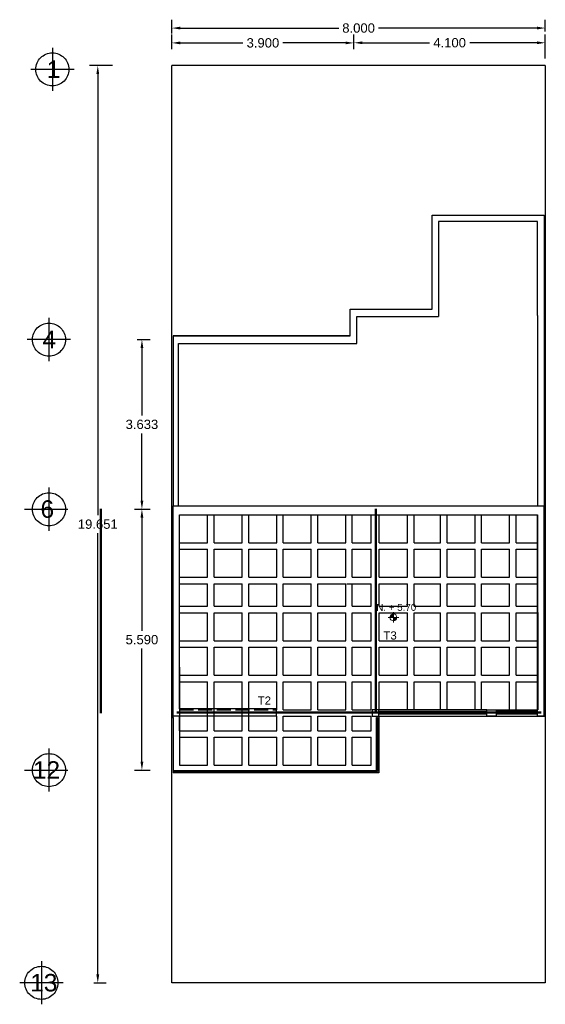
# Model space of a CAD drawing. Header units: millimetres. Extents: x 2068 to 4152, y 861 to 1938.
# Tile 13 of 20: x 2121 to 2132, y 906 to 927. Entities that reach past the tile are written whole.
import ezdxf
from ezdxf.enums import TextEntityAlignment as Align

# ---------------------------------------------------------------- set-up
doc = ezdxf.new("R2010")
doc.units = ezdxf.units.MM
for name, pattern in [('ACAD_ISO02W100', [15, 12, -3]), ('CENTRO', [50.8, 31.75, -6.35, 6.35, -6.35]), ('GESTRICHELT', [0.4, 0.3, -0.1]), ('JIS_09_08', [10.75, 8, -0.55, 0.55, -0.55, 0.55, -0.55])]:
    doc.linetypes.add(name, pattern=pattern)
doc.layers.add('arq_niveles', color=1, linetype='Continuous', lineweight=0)
for name, color, linetype in [('RAPID COST CASETONES', 7, 'Continuous'), ('RAPID COST CASTILLOS Y COLUMNAS', 1, 'Continuous'), ('RAPID COST CIMENTACION', 7, 'Continuous')]:
    doc.layers.add(name, color=color, linetype=linetype)
doc.styles.add('ARIAL', font='arial.ttf')
doc.styles.get("Standard").update_dxf_attribs({"font": 'arial.ttf'})
doc.dimstyles.get("Standard").update_dxf_attribs({"dimtxt": 0.2, "dimasz": 0.18, "dimexe": 0.18, "dimexo": 0.0625, "dimgap": 0.09, "dimtad": 0, "dimtih": 1, "dimtoh": 1, "dimdec": 3, "dimzin": 0, "dimdsep": 46, "dimtxsty": 'Standard', "dimcen": 0.09, "dimadec": 0, "dimazin": 0, "dimtfac": 1, "dimtdec": 3, "dimtofl": 0, "dimtmove": 0, "dimatfit": 3, "dimfxl": 1, "dimtolj": 1, "dimtzin": 0, "dimarcsym": 0})

# ---------------------------------------------------------------- blocks, each defined once
blk = doc.blocks.new('*D93')
at = {"color": 0, "lineweight": -2, "transparency": 16777216}
for p, q in [((2122.806, 925.73), (2122.309, 925.73)), ((2122.489, 925.55), (2122.489, 916.097)), ((2122.489, 906.259), (2122.489, 915.713)), ((2122.402, 906.079), (2122.669, 906.079))]:
    blk.add_line(p, q, dxfattribs=at)
at = {"color": 0, "transparency": 16777216}
for points in [[(2122.459, 925.55), (2122.519, 925.55), (2122.489, 925.73)], [(2122.459, 906.259), (2122.519, 906.259), (2122.489, 906.079)]]:
    blk.add_solid(points, dxfattribs=at)
at = {"layer": 'Defpoints', "color": 0, "transparency": 16777216}
for p in [(2122.869, 925.73), (2122.34, 906.079), (2122.489, 906.079)]:
    blk.add_point(p, dxfattribs=at)
at = {"color": 0, "transparency": 16777216, "insert": (2122.489, 915.905), "char_height": 0.2, "attachment_point": 5}
blk.add_mtext('\\A1;19.651', dxfattribs=at)
blk = doc.blocks.new('*D94')
at = {"color": 0, "linetype": 'ACAD_ISO02W100', "lineweight": -2, "transparency": 16777216}
for p, q in [((2124.077, 926.08), (2124.077, 926.396)), ((2127.977, 926.08), (2127.977, 926.396)), ((2124.257, 926.216), (2125.6, 926.216)), ((2127.797, 926.216), (2126.454, 926.216))]:
    blk.add_line(p, q, dxfattribs=at)
at = {"color": 0, "linetype": 'ACAD_ISO02W100', "transparency": 16777216}
for points in [[(2124.257, 926.246), (2124.257, 926.186), (2124.077, 926.216)], [(2127.797, 926.246), (2127.797, 926.186), (2127.977, 926.216)]]:
    blk.add_solid(points, dxfattribs=at)
at = {"layer": 'Defpoints', "color": 0, "linetype": 'ACAD_ISO02W100', "transparency": 16777216}
for p in [(2127.977, 926.216), (2124.077, 926.017), (2127.977, 926.017)]:
    blk.add_point(p, dxfattribs=at)
at = {"color": 0, "linetype": 'ACAD_ISO02W100', "transparency": 16777216, "insert": (2126.027, 926.216), "char_height": 0.2, "attachment_point": 5}
blk.add_mtext('\\A1;3.900', dxfattribs=at)
blk = doc.blocks.new('*D95')
at = {"color": 0, "linetype": 'ACAD_ISO02W100', "lineweight": -2, "transparency": 16777216}
for p, q in [((2127.977, 926.278), (2127.977, 926.399)), ((2132.077, 925.94), (2132.077, 926.399)), ((2128.157, 926.219), (2129.596, 926.219)), ((2131.897, 926.219), (2130.458, 926.219))]:
    blk.add_line(p, q, dxfattribs=at)
at = {"color": 0, "linetype": 'ACAD_ISO02W100', "transparency": 16777216}
for points in [[(2128.157, 926.249), (2128.157, 926.189), (2127.977, 926.219)], [(2131.897, 926.249), (2131.897, 926.189), (2132.077, 926.219)]]:
    blk.add_solid(points, dxfattribs=at)
at = {"layer": 'Defpoints', "color": 0, "linetype": 'ACAD_ISO02W100', "transparency": 16777216}
for p in [(2127.977, 926.216), (2132.077, 926.219), (2132.077, 925.877)]:
    blk.add_point(p, dxfattribs=at)
at = {"color": 0, "linetype": 'ACAD_ISO02W100', "transparency": 16777216, "insert": (2130.027, 926.219), "char_height": 0.2, "attachment_point": 5}
blk.add_mtext('\\A1;4.100', dxfattribs=at)
blk = doc.blocks.new('*D96')
at = {"color": 0, "lineweight": -2, "transparency": 16777216}
for p, q in [((2124.077, 926.415), (2124.077, 926.714)), ((2132.077, 926.461), (2132.077, 926.714)), ((2124.257, 926.534), (2127.65, 926.534)), ((2131.897, 926.534), (2128.504, 926.534))]:
    blk.add_line(p, q, dxfattribs=at)
at = {"color": 0, "transparency": 16777216}
for points in [[(2124.257, 926.564), (2124.257, 926.504), (2124.077, 926.534)], [(2131.897, 926.564), (2131.897, 926.504), (2132.077, 926.534)]]:
    blk.add_solid(points, dxfattribs=at)
at = {"layer": 'Defpoints', "color": 0, "transparency": 16777216}
for p in [(2132.077, 926.534), (2124.077, 926.353), (2132.077, 926.399)]:
    blk.add_point(p, dxfattribs=at)
at = {"color": 0, "transparency": 16777216, "insert": (2128.077, 926.534), "char_height": 0.2, "attachment_point": 5}
blk.add_mtext('\\A1;8.000', dxfattribs=at)
blk = doc.blocks.new('*D97')
at = {"color": 0, "lineweight": -2, "transparency": 16777216}
for p, q in [((2123.274, 916.226), (2123.615, 916.226)), ((2123.435, 916.046), (2123.435, 913.623)), ((2123.435, 910.816), (2123.435, 913.239)), ((2123.274, 910.636), (2123.615, 910.636))]:
    blk.add_line(p, q, dxfattribs=at)
at = {"color": 0, "transparency": 16777216}
for points in [[(2123.405, 916.046), (2123.465, 916.046), (2123.435, 916.226)], [(2123.405, 910.816), (2123.465, 910.816), (2123.435, 910.636)]]:
    blk.add_solid(points, dxfattribs=at)
at = {"layer": 'Defpoints', "color": 0, "transparency": 16777216}
for p in [(2123.211, 916.226), (2123.211, 910.636), (2123.435, 910.636)]:
    blk.add_point(p, dxfattribs=at)
at = {"color": 0, "transparency": 16777216, "insert": (2123.435, 913.431), "char_height": 0.2, "attachment_point": 5}
blk.add_mtext('\\A1;5.590', dxfattribs=at)
blk = doc.blocks.new('*D98')
at = {"color": 0, "lineweight": -2, "transparency": 16777216}
for p, q in [((2123.331, 919.859), (2123.615, 919.859)), ((2123.435, 919.679), (2123.435, 918.235)), ((2123.435, 916.406), (2123.435, 917.851)), ((2123.336, 916.226), (2123.615, 916.226))]:
    blk.add_line(p, q, dxfattribs=at)
at = {"color": 0, "transparency": 16777216}
for points in [[(2123.405, 919.679), (2123.465, 919.679), (2123.435, 919.859)], [(2123.405, 916.406), (2123.465, 916.406), (2123.435, 916.226)]]:
    blk.add_solid(points, dxfattribs=at)
at = {"layer": 'Defpoints', "color": 0, "transparency": 16777216}
for p in [(2123.269, 919.859), (2123.274, 916.226), (2123.435, 916.226)]:
    blk.add_point(p, dxfattribs=at)
at = {"color": 0, "transparency": 16777216, "insert": (2123.435, 918.043), "char_height": 0.2, "attachment_point": 5}
blk.add_mtext('\\A1;3.633', dxfattribs=at)
blk = doc.blocks.new('nivel')
h = blk.add_hatch(color=256)
h.dxf.hatch_style = 1
h.paths.add_polyline_path([(0, 0.199, 0.414214), (-0.199, 0), (0, 0)])
h.paths.add_polyline_path([(0, 0), (0, -0.199, 0.414214), (0.199, 0)])
for p, q in [((0.3, 0), (-0.3, 0)), ((0, 0.3), (0, -0.3))]:
    blk.add_line(p, q)
blk.add_circle((0, 0), 0.199)

msp = doc.modelspace()

# ---------------------------------------------------------------- linework, layer by layer
for points in [[(2132.0769, 925.8817), (2132.0769, 926.3988)], [(2132.0769, 925.7304), (2124.0769, 925.7304)], [(2132.0769, 906.0794), (2124.0769, 906.0794), (2124.0769, 925.7304)], [(2132.0769, 925.7304), (2132.0769, 925.7304), (2132.0769, 906.0794), (2132.0769, 906.0794)], [(2129.6519, 920.5094), (2129.6519, 922.5294), (2132.0519, 922.5294), (2132.0519, 916.2994)], [(2131.9119, 920.3743), (2131.9119, 922.3894), (2129.7919, 922.3894), (2129.7919, 920.3543)], [(2124.1019, 919.9394), (2127.8977, 919.9394), (2127.8977, 920.5094), (2129.6519, 920.5094)], [(2124.2169, 916.2994), (2124.2169, 919.7794), (2128.0377, 919.7794), (2128.0377, 920.3543), (2129.7919, 920.3543)], [(2127.8977, 919.9394), (2127.8977, 920.3543), (2127.8977, 920.5094), (2129.6519, 920.5094)], [(2131.9119, 920.3743), (2131.9119, 916.2994)], [(2132.0769, 920.5143), (2132.0769, 911.7894)], [(2127.8977, 919.9394), (2124.1019, 919.9394)], [(2124.1019, 916.2994), (2131.1216, 916.2994)], [(2126.3109, 911.9494), (2126.3109, 911.7894), (2124.1019, 911.7894), (2124.1019, 916.2994)], [(2131.8477, 916.2994), (2132.0519, 916.2994)], [(2132.0519, 911.7894), (2132.0519, 916.2994)], [(2124.2419, 916.1094), (2131.9119, 916.1094)], [(2126.3109, 911.9494), (2124.2719, 911.9494), (2124.2419, 911.9494), (2124.2419, 916.1094)], [(2131.9119, 916.1094), (2131.9145, 911.9294)], [(2131.9119, 916.1094), (2131.9145, 911.9294)], [(2132.0519, 911.7894), (2131.9119, 911.7894), (2131.9119, 916.1094)], [(2130.8269, 911.9294), (2128.3669, 911.9294), (2128.3669, 911.7894), (2130.8269, 911.7894)], [(2128.5069, 911.8994), (2130.8339, 911.8994)], [(2130.8269, 911.9294), (2131.0269, 911.9294), (2131.0269, 911.7894), (2131.0269, 911.7894), (2130.8269, 911.7894), (2130.8269, 911.9294)], [(2131.0269, 911.8994), (2131.9069, 911.8994)], [(2124.0769, 910.6321), (2124.0769, 911.7644), (2124.1018, 911.7644), (2124.1018, 910.6321)], [(2128.5069, 911.7894), (2128.5069, 910.5794), (2124.1018, 910.5794)], [(2128.5069, 911.8394), (2130.8339, 911.8394)], [(2131.0269, 911.8394), (2131.9069, 911.8394)], [(2124.0769, 910.6072), (2124.0769, 910.6321)], [(2124.1018, 910.6321), (2125.7449, 910.6321), (2125.7449, 910.6072), (2124.1018, 910.6072)], [(2124.1018, 910.6321), (2124.1018, 910.5794)]]:
    msp.add_lwpolyline(points)
at = {"linetype": 'JIS_09_08'}
for points in [[(2121.516, 926.1129), (2121.516, 925.1888)], [(2121.9804, 925.6486), (2121.0517, 925.6486)], [(2121.4429, 920.3237), (2121.4429, 919.3996)], [(2121.9072, 919.8594), (2120.9786, 919.8594)], [(2121.4429, 916.6904), (2121.4429, 915.7662)], [(2120.9209, 916.226), (2121.8495, 916.226)], [(2121.4429, 911.1009), (2121.4429, 910.1767)], [(2120.9209, 910.6366), (2121.8495, 910.6366)], [(2121.2805, 906.5437), (2121.2805, 905.6196)], [(2121.7449, 906.0794), (2120.8162, 906.0794)]]:
    msp.add_lwpolyline(points, dxfattribs=at)
at = {"color": 7, "true_color": 0xffffff}
msp.add_lwpolyline([(2124.1019, 919.9394), (2124.1019, 916.2994)], dxfattribs=at)
at = {"color": 7}
msp.add_lwpolyline([(2128.5069, 911.7894), (2128.5069, 911.9294)], dxfattribs=at)
at = {"linetype": 'ACAD_ISO02W100'}
for points in [[(2131.0269, 911.9294), (2131.9145, 911.9294)], [(2128.5069, 911.7894), (2132.0769, 911.7894)]]:
    msp.add_lwpolyline(points, dxfattribs=at)
for points in [[(2128.4571, 910.6321), (2128.4571, 911.7644), (2128.482, 911.7644), (2128.482, 910.6321)], [(2124.0769, 910.5794), (2124.0769, 910.5794)], [(2125.7449, 910.6321), (2126.844, 910.6321), (2126.844, 910.6072), (2125.7449, 910.6072)], [(2126.844, 910.6321), (2128.482, 910.6321), (2128.482, 910.6072), (2126.844, 910.6072)]]:
    msp.add_lwpolyline(points, close=True)
at = {"linetype": 'JIS_09_08'}
for centre in [(2121.516, 925.6486), (2121.4429, 919.8594), (2121.4429, 916.226), (2121.4429, 910.6366), (2121.2805, 906.0794)]:
    msp.add_circle(centre, 0.3544, dxfattribs=at)
at = {"layer": 'RAPID COST CASETONES'}
for points in [[(2131.1216, 916.2994), (2131.8477, 916.2994)], [(2124.8419, 915.5094), (2124.8419, 916.1094)], [(2124.9819, 915.5094), (2124.9819, 916.1094)], [(2125.5819, 915.5094), (2125.5819, 916.1094)], [(2125.7219, 915.5094), (2125.7219, 916.1094)], [(2126.3219, 915.5094), (2126.3219, 916.1094)], [(2126.4619, 915.5094), (2126.4619, 916.1094)], [(2127.0619, 915.5094), (2127.0619, 916.1094)], [(2127.2019, 915.5094), (2127.2019, 916.1094)], [(2127.8019, 915.5094), (2127.8019, 916.1094)], [(2127.9419, 915.5094), (2127.9419, 916.1094)], [(2128.3471, 915.5094), (2128.3471, 916.1094)], [(2128.5184, 915.5094), (2128.5184, 916.1094)], [(2129.1269, 915.5094), (2129.1269, 916.1094)], [(2129.2669, 915.5094), (2129.2669, 916.1094)], [(2129.8319, 915.5094), (2129.8319, 916.1094)], [(2129.9719, 915.5094), (2129.9719, 916.1094)], [(2130.5719, 915.5094), (2130.5719, 916.1094)], [(2130.7119, 915.5094), (2130.7119, 916.1094)], [(2131.3119, 915.5094), (2131.3119, 916.1094)], [(2131.4519, 915.5094), (2131.4519, 916.1094)], [(2124.8419, 914.7694), (2124.8419, 915.3694)], [(2124.9819, 914.7694), (2124.9819, 915.3694)], [(2125.5819, 914.7694), (2125.5819, 915.3694)], [(2125.7219, 914.7694), (2125.7219, 915.3694)], [(2126.3219, 914.7694), (2126.3219, 915.3694)], [(2126.4619, 914.7694), (2126.4619, 915.3694)], [(2127.0619, 914.7694), (2127.0619, 915.3694)], [(2127.2019, 914.7694), (2127.2019, 915.3694)], [(2127.8019, 914.7694), (2127.8019, 915.3694)], [(2127.9419, 914.7694), (2127.9419, 915.3694)], [(2128.3471, 914.7694), (2128.3471, 915.3694)], [(2128.5184, 914.7694), (2128.5184, 915.3694)], [(2129.1269, 914.7694), (2129.1269, 915.3694)], [(2129.2669, 914.7694), (2129.2669, 915.3694)], [(2129.8319, 914.7694), (2129.8319, 915.3694)], [(2129.9719, 914.7694), (2129.9719, 915.3694)], [(2130.5719, 914.7694), (2130.5719, 915.3694)], [(2130.7119, 914.7694), (2130.7119, 915.3694)], [(2131.3119, 914.7694), (2131.3119, 915.3694)], [(2131.4519, 914.7694), (2131.4519, 915.3694)], [(2124.8419, 914.1494), (2124.8419, 914.6294)], [(2124.9819, 914.1494), (2124.9819, 914.6294)], [(2125.5819, 914.1494), (2125.5819, 914.6294)], [(2125.7219, 914.1494), (2125.7219, 914.6294)], [(2126.3219, 914.1494), (2126.3219, 914.6294)], [(2126.4619, 914.1494), (2126.4619, 914.6294)], [(2127.0619, 914.1494), (2127.0619, 914.6294)], [(2127.2019, 914.1494), (2127.2019, 914.6294)], [(2127.8019, 914.1494), (2127.8019, 914.6294)], [(2127.9419, 914.1494), (2127.9419, 914.6294)], [(2128.3471, 914.1494), (2128.3471, 914.6294)], [(2128.5184, 914.1494), (2128.5184, 914.6294)], [(2129.1269, 914.1494), (2129.1269, 914.6294)], [(2129.2669, 914.1494), (2129.2669, 914.6294)], [(2129.8319, 914.1494), (2129.8319, 914.6294)], [(2129.9719, 914.1494), (2129.9719, 914.6294)], [(2130.5719, 914.1494), (2130.5719, 914.6294)], [(2130.7119, 914.1494), (2130.7119, 914.6294)], [(2131.3119, 914.1494), (2131.3119, 914.6294)], [(2131.4519, 914.1494), (2131.4519, 914.6294)], [(2124.8419, 913.4094), (2124.8419, 914.0094)], [(2124.9819, 913.4094), (2124.9819, 914.0094)], [(2125.5819, 913.4094), (2125.5819, 914.0094)], [(2125.7219, 913.4094), (2125.7219, 914.0094)], [(2126.3219, 913.4094), (2126.3219, 914.0094)], [(2126.4619, 913.4094), (2126.4619, 914.0094)], [(2127.0619, 913.4094), (2127.0619, 914.0094)], [(2127.2019, 913.4094), (2127.2019, 914.0094)], [(2127.8019, 913.4094), (2127.8019, 914.0094)], [(2127.9419, 913.4094), (2127.9419, 914.0094)], [(2128.3471, 913.4094), (2128.3471, 914.0094)], [(2128.5184, 913.4094), (2128.5184, 914.0094)], [(2129.1269, 913.4094), (2129.1269, 914.0094)], [(2129.2669, 913.4094), (2129.2669, 914.0094)], [(2129.8319, 913.4094), (2129.8319, 914.0094)], [(2129.9719, 913.4094), (2129.9719, 914.0094)], [(2130.5719, 913.4094), (2130.5719, 914.0094)], [(2130.7119, 913.4094), (2130.7119, 914.0094)], [(2131.3119, 913.4094), (2131.3119, 914.0094)], [(2131.4519, 913.4094), (2131.4519, 914.0094)], [(2124.8419, 912.6694), (2124.8419, 913.2694)], [(2124.9819, 912.6694), (2124.9819, 913.2694)], [(2125.5819, 912.6694), (2125.5819, 913.2694)], [(2125.7219, 912.6694), (2125.7219, 913.2694)], [(2126.3219, 912.6694), (2126.3219, 913.2694)], [(2126.4619, 912.6694), (2126.4619, 913.2694)], [(2127.0619, 912.6694), (2127.0619, 913.2694)], [(2127.2019, 912.6694), (2127.2019, 913.2694)], [(2127.8019, 912.6694), (2127.8019, 913.2694)], [(2127.9419, 912.6694), (2127.9419, 913.2694)], [(2128.3471, 912.6694), (2128.3471, 913.2694)], [(2128.5184, 912.6694), (2128.5184, 913.2694)], [(2129.1269, 912.6694), (2129.1269, 913.2694)], [(2129.2669, 912.6694), (2129.2669, 913.2694)], [(2129.8319, 912.6694), (2129.8319, 913.2694)], [(2129.9719, 912.6694), (2129.9719, 913.2694)], [(2130.5719, 912.6694), (2130.5719, 913.2694)], [(2130.7119, 912.6694), (2130.7119, 913.2694)], [(2131.3119, 912.6694), (2131.3119, 913.2694)], [(2131.4519, 912.6694), (2131.4519, 913.2694)], [(2124.2419, 912.8394), (2124.2419, 912.2394)], [(2124.2419, 912.6994), (2124.2419, 912.0994)], [(2124.8419, 911.4794), (2124.8419, 912.5294)], [(2124.9819, 911.4794), (2124.9819, 912.5294)], [(2125.5819, 911.4794), (2125.5819, 912.5294)], [(2125.7219, 911.4794), (2125.7219, 912.5294)], [(2126.3219, 911.9294), (2126.3219, 912.5294)], [(2126.3219, 911.9294), (2126.3219, 912.5294)], [(2126.4619, 911.9294), (2126.4619, 912.5294)], [(2126.4619, 911.9294), (2126.4619, 912.5294)], [(2127.0619, 911.9294), (2127.0619, 912.5294)], [(2127.2019, 911.9294), (2127.2019, 912.5294)], [(2127.8019, 911.9294), (2127.8019, 912.5294)], [(2127.9419, 911.9294), (2127.9419, 912.5294)], [(2128.3471, 911.9294), (2128.3471, 912.5294)], [(2128.5184, 911.9294), (2128.5184, 912.5294)], [(2129.1269, 911.9294), (2129.1269, 912.5294)], [(2129.2669, 911.9294), (2129.2669, 912.5294)], [(2129.8319, 911.9294), (2129.8319, 912.5294)], [(2129.9719, 911.9294), (2129.9719, 912.5294)], [(2130.5719, 911.9294), (2130.5719, 912.5294)], [(2130.7119, 911.9294), (2130.7119, 912.5294)], [(2131.3119, 911.9294), (2131.3119, 912.5294)], [(2131.4519, 911.9294), (2131.4519, 912.5294)], [(2124.2419, 912.0994), (2124.2419, 911.4994)], [(2124.2419, 911.9594), (2124.2419, 911.3594)], [(2124.1018, 911.7644), (2124.1019, 911.7894)], [(2124.2419, 911.4794), (2124.2419, 911.7894)], [(2126.3219, 911.4794), (2126.3219, 911.7894)], [(2126.4619, 911.4794), (2126.4619, 911.7894)], [(2126.4619, 911.4794), (2126.4619, 911.7894)], [(2127.0619, 911.4794), (2127.0619, 911.7894)], [(2127.2019, 911.4794), (2127.2019, 911.7894)], [(2127.8019, 911.4794), (2127.8019, 911.7894)], [(2127.9419, 911.4794), (2127.9419, 911.7894)], [(2128.3469, 911.4794), (2128.3469, 911.7894)], [(2124.2419, 911.4794), (2124.2419, 910.8794)], [(2124.2419, 911.3394), (2124.2419, 910.7394)], [(2124.8419, 910.7394), (2124.8419, 911.3394)], [(2124.9819, 910.7394), (2124.9819, 911.3394)], [(2125.5819, 910.7394), (2125.5819, 911.3394)], [(2125.7219, 910.7394), (2125.7219, 911.3394)], [(2126.3219, 910.7394), (2126.3219, 911.3394)], [(2126.4619, 910.7394), (2126.4619, 911.3394)], [(2127.0619, 910.7394), (2127.0619, 911.3394)], [(2127.2019, 910.7394), (2127.2019, 911.3394)], [(2127.8019, 910.7394), (2127.8019, 911.3394)], [(2127.9419, 910.7394), (2127.9419, 911.3394)], [(2128.3469, 910.7394), (2128.3469, 911.3394)]]:
    msp.add_lwpolyline(points, dxfattribs=at)
at = {"layer": 'RAPID COST CASTILLOS Y COLUMNAS', "color": 7}
for points in [[(2124.2419, 915.5094), (2124.8419, 915.5094)], [(2124.9819, 915.5094), (2125.5819, 915.5094)], [(2125.7219, 915.5094), (2126.3219, 915.5094)], [(2126.4619, 915.5094), (2127.0619, 915.5094)], [(2127.2019, 915.5094), (2127.8019, 915.5094)], [(2127.9419, 915.5094), (2128.3471, 915.5094)], [(2128.5184, 915.5094), (2129.1269, 915.5094)], [(2129.2669, 915.5094), (2129.8319, 915.5094)], [(2129.9719, 915.5094), (2130.5719, 915.5094)], [(2130.7119, 915.5094), (2131.3119, 915.5094)], [(2131.4519, 915.5094), (2131.9122, 915.5094)], [(2124.2419, 915.3694), (2124.8419, 915.3694)], [(2124.9819, 915.3694), (2125.5819, 915.3694)], [(2125.7219, 915.3694), (2126.3219, 915.3694)], [(2126.4619, 915.3694), (2127.0619, 915.3694)], [(2127.2019, 915.3694), (2127.8019, 915.3694)], [(2127.9419, 915.3694), (2128.3471, 915.3694)], [(2128.5184, 915.3694), (2129.1269, 915.3694)], [(2129.2669, 915.3694), (2129.8319, 915.3694)], [(2129.9719, 915.3694), (2130.5719, 915.3694)], [(2130.7119, 915.3694), (2131.3119, 915.3694)], [(2131.4519, 915.3694), (2131.9123, 915.3694)], [(2124.2419, 914.7694), (2124.8419, 914.7694)], [(2124.9819, 914.7694), (2125.5819, 914.7694)], [(2125.7219, 914.7694), (2126.3219, 914.7694)], [(2126.4619, 914.7694), (2127.0619, 914.7694)], [(2127.2019, 914.7694), (2127.8019, 914.7694)], [(2127.9419, 914.7694), (2128.3471, 914.7694)], [(2128.5184, 914.7694), (2129.1269, 914.7694)], [(2129.2669, 914.7694), (2129.8319, 914.7694)], [(2129.9719, 914.7694), (2130.5719, 914.7694)], [(2130.7119, 914.7694), (2131.3119, 914.7694)], [(2131.4519, 914.7694), (2131.9127, 914.7694)], [(2124.2419, 914.6294), (2124.8419, 914.6294)], [(2124.9819, 914.6294), (2125.5819, 914.6294)], [(2125.7219, 914.6294), (2126.3219, 914.6294)], [(2126.4619, 914.6294), (2127.0619, 914.6294)], [(2127.2019, 914.6294), (2127.8019, 914.6294)], [(2127.8269, 914.6294), (2128.3471, 914.6294)], [(2128.5184, 914.6294), (2129.1269, 914.6294)], [(2129.2669, 914.6294), (2129.8319, 914.6294)], [(2129.9719, 914.6294), (2130.5719, 914.6294)], [(2130.7119, 914.6294), (2131.3119, 914.6294)], [(2131.4519, 914.6294), (2131.9128, 914.6294)], [(2124.2419, 914.1494), (2124.8419, 914.1494)], [(2124.2419, 914.0094), (2124.8419, 914.0094)], [(2124.9819, 914.1494), (2125.5819, 914.1494)], [(2124.9819, 914.0094), (2125.5819, 914.0094)], [(2125.7219, 914.1494), (2126.3219, 914.1494)], [(2125.7219, 914.0094), (2126.3219, 914.0094)], [(2126.4619, 914.1494), (2127.0619, 914.1494)], [(2126.4619, 914.0094), (2127.0619, 914.0094)], [(2127.2019, 914.1494), (2127.8019, 914.1494)], [(2127.2019, 914.0094), (2127.8019, 914.0094)], [(2127.9419, 914.1494), (2128.3471, 914.1494)], [(2127.9419, 914.0094), (2128.3471, 914.0094)], [(2128.4332, 914.1494), (2128.4453, 914.1494)], [(2128.5184, 914.1494), (2129.1269, 914.1494)], [(2128.5184, 914.0094), (2129.1269, 914.0094)], [(2129.2669, 914.1494), (2129.8319, 914.1494)], [(2129.2669, 914.0094), (2129.8319, 914.0094)], [(2129.9719, 914.1494), (2130.5719, 914.1494)], [(2129.9719, 914.0094), (2130.5719, 914.0094)], [(2130.7119, 914.1494), (2131.3119, 914.1494)], [(2130.7119, 914.0094), (2131.3119, 914.0094)], [(2131.4519, 914.1494), (2131.9131, 914.1494)], [(2131.4519, 914.0094), (2131.9132, 914.0094)], [(2124.2419, 913.4094), (2124.8419, 913.4094)], [(2124.9819, 913.4094), (2125.5819, 913.4094)], [(2125.7219, 913.4094), (2126.3219, 913.4094)], [(2126.4619, 913.4094), (2127.0619, 913.4094)], [(2127.2019, 913.4094), (2127.8019, 913.4094)], [(2127.9419, 913.4094), (2128.3471, 913.4094)], [(2128.5184, 913.4094), (2129.1269, 913.4094)], [(2129.2669, 913.4094), (2129.8319, 913.4094)], [(2129.9719, 913.4094), (2130.5719, 913.4094)], [(2130.7119, 913.4094), (2131.3119, 913.4094)], [(2131.4519, 913.4094), (2131.9136, 913.4094)], [(2124.2419, 913.2694), (2124.8419, 913.2694)], [(2124.9819, 913.2694), (2125.5819, 913.2694)], [(2125.7219, 913.2694), (2126.3219, 913.2694)], [(2126.4619, 913.2694), (2127.0619, 913.2694)], [(2127.2019, 913.2694), (2127.8019, 913.2694)], [(2127.9419, 913.2694), (2128.3471, 913.2694)], [(2128.5184, 913.2694), (2129.1269, 913.2694)], [(2129.2669, 913.2694), (2129.8319, 913.2694)], [(2129.9719, 913.2694), (2130.5719, 913.2694)], [(2130.7119, 913.2694), (2131.3119, 913.2694)], [(2131.4519, 913.2694), (2131.9136, 913.2694)], [(2124.2419, 912.6694), (2124.8419, 912.6694)], [(2124.9819, 912.6694), (2125.5819, 912.6694)], [(2125.7219, 912.6694), (2126.3219, 912.6694)], [(2126.4619, 912.6694), (2127.0619, 912.6694)], [(2127.2019, 912.6694), (2127.8019, 912.6694)], [(2127.9419, 912.6694), (2128.3471, 912.6694)], [(2128.5184, 912.6694), (2129.1269, 912.6694)], [(2129.2669, 912.6694), (2129.8319, 912.6694)], [(2129.9719, 912.6694), (2130.5719, 912.6694)], [(2130.7119, 912.6694), (2131.3119, 912.6694)], [(2131.4519, 912.6694), (2131.914, 912.6694)], [(2124.2419, 912.5294), (2124.8419, 912.5294)], [(2124.9819, 912.5294), (2125.5819, 912.5294)], [(2125.7219, 912.5294), (2126.3219, 912.5294)], [(2126.4619, 912.5294), (2127.0619, 912.5294)], [(2127.2019, 912.5294), (2127.8019, 912.5294)], [(2127.9419, 912.5294), (2128.3471, 912.5294)], [(2128.5184, 912.5294), (2129.1269, 912.5294)], [(2129.2669, 912.5294), (2129.8319, 912.5294)], [(2129.9719, 912.5294), (2130.5719, 912.5294)], [(2130.7119, 912.5294), (2131.3119, 912.5294)], [(2131.4519, 912.5294), (2131.9141, 912.5294)], [(2126.3145, 911.9294), (2126.3219, 911.9294)], [(2126.4619, 911.9294), (2127.0619, 911.9294)], [(2127.2019, 911.9294), (2127.8019, 911.9294)], [(2127.9419, 911.9294), (2128.3469, 911.9294)], [(2126.3145, 911.7894), (2126.3219, 911.7894)], [(2126.4619, 911.7894), (2127.0619, 911.7894)], [(2127.2019, 911.7894), (2127.8019, 911.7894)], [(2127.9419, 911.7894), (2128.3469, 911.7894)], [(2124.2419, 911.4794), (2124.8419, 911.4794)], [(2124.9819, 911.4794), (2125.5819, 911.4794)], [(2125.7219, 911.4794), (2126.3219, 911.4794)], [(2126.4619, 911.4794), (2127.0619, 911.4794)], [(2127.2019, 911.4794), (2127.8019, 911.4794)], [(2127.9419, 911.4794), (2128.3469, 911.4794)], [(2124.2419, 911.3394), (2124.8419, 911.3394)], [(2124.9819, 911.3394), (2125.5819, 911.3394)], [(2125.7219, 911.3394), (2126.3219, 911.3394)], [(2126.4619, 911.3394), (2127.0619, 911.3394)], [(2127.2019, 911.3394), (2127.8019, 911.3394)], [(2127.9419, 911.3394), (2128.3469, 911.3394)], [(2124.2419, 910.7394), (2124.8419, 910.7394)], [(2124.9819, 910.7394), (2125.5819, 910.7394)], [(2125.7219, 910.7394), (2126.3219, 910.7394)], [(2126.4619, 910.7394), (2127.0619, 910.7394)], [(2127.2019, 910.7394), (2127.8019, 910.7394)], [(2127.9419, 910.7394), (2128.3469, 910.7394)]]:
    msp.add_lwpolyline(points, dxfattribs=at)
at = {"layer": 'RAPID COST CASTILLOS Y COLUMNAS', "color": 7, "linetype": 'GESTRICHELT'}
msp.add_lwpolyline([(2124.2419, 911.9294), (2126.3109, 911.9294)], dxfattribs=at)
at = {"layer": 'RAPID COST CIMENTACION', "color": 7, "linetype": 'CENTRO', "ltscale": 0.02, "const_width": 0.05}
for points in [[(2122.558, 911.8545), (2122.558, 916.2377)], [(2128.4453, 911.8545), (2128.4453, 916.2377)], [(2124.1787, 911.87), (2131.994, 911.87)]]:
    msp.add_lwpolyline(points, dxfattribs=at)

# ---------------------------------------------------------------- block references
at = {"layer": 'arq_niveles', "xscale": 0.375, "yscale": 0.375, "zscale": 0.375}
msp.add_blockref('nivel', (2128.823, 913.9084), dxfattribs=at)
msp.add_blockref('nivel', (2128.823, 913.9084), dxfattribs=at)

# ---------------------------------------------------------------- texts
at = {"linetype": 'JIS_09_08', "char_height": 0.375}
for s, width, insert, attachment_point in [('1', 0.375, (2121.3967, 925.8396), 1), ('4', 0.375, (2121.3064, 920.0505), 1), ('6', 0.076737, (2121.5537, 916.4171), 3), ('12', 0.076737, (2121.6819, 910.8276), 3), ('13', 0.076737, (2121.0415, 906.2705), 1)]:
    msp.add_mtext_dynamic_manual_height_columns(s, width=width, gutter_width=1.875, heights=[0], dxfattribs=dict(at, insert=insert, attachment_point=attachment_point))
at = {"layer": 'arq_niveles', "style": 'ARIAL'}
msp.add_text('N. + 5.70', height=0.15, dxfattribs=at).set_placement((2128.4556, 914.1988), align=Align.TOP_LEFT)
at = {"layer": 'RAPID COST CIMENTACION', "color": 7, "char_height": 0.175, "attachment_point": 1}
for s, insert in [('T3', (2128.6089, 913.609)), ('T2', (2125.9151, 912.2144))]:
    msp.add_mtext_dynamic_manual_height_columns(s, width=0.078325, gutter_width=0.875, heights=[0], dxfattribs=dict(at, insert=insert))

# ---------------------------------------------------------------- dimensions: what is measured, and where the dimension line sits
dim = msp.add_linear_dim(base=(2132.0769, 926.5337), p1=(2124.0769, 926.3526), p2=(2132.0769, 926.3988), dimstyle='Standard')
dim.commit()
dim.dimension.update_dxf_attribs({"geometry": '*D96', "text_midpoint": (2128.0769, 926.5337)})
at = {"linetype": 'ACAD_ISO02W100'}
for base, p1, p2, picture, middle in [((2127.9767, 926.2158), (2124.0769, 926.0173), (2127.9767, 926.0173), '*D94', (2126.0268, 926.2158)), ((2132.0769, 926.2188), (2127.9767, 926.2158), (2132.0769, 925.8773), '*D95', (2130.0268, 926.2188))]:
    dim = msp.add_linear_dim(base=base, p1=p1, p2=p2, dimstyle='Standard', dxfattribs=at)
    dim.commit()
    dim.dimension.update_dxf_attribs({"geometry": picture, "text_midpoint": middle})
for base, p1, p2, picture, middle in [((2122.4887, 906.0794), (2122.8687, 925.7304), (2122.3399, 906.0794), '*D93', (2122.4887, 915.9049)), ((2123.4353, 916.226), (2123.269, 919.8594), (2123.2738, 916.226), '*D98', (2123.4353, 918.0427)), ((2123.4353, 910.6356), (2123.2113, 916.226), (2123.2113, 910.6356), '*D97', (2123.4353, 913.4308))]:
    dim = msp.add_linear_dim(base=base, p1=p1, p2=p2, angle=90, dimstyle='Standard')
    dim.commit()
    dim.dimension.update_dxf_attribs({"geometry": picture, "text_midpoint": middle})

doc.saveas('drawing.dxf')
